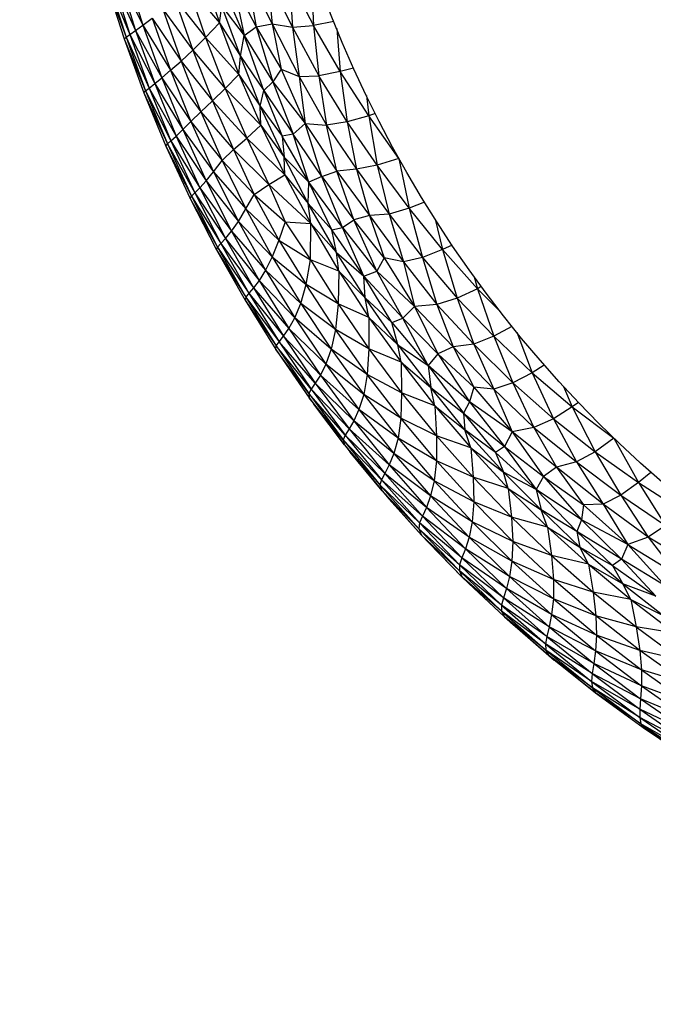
# Paper-space layout '_Inferior' of a CAD drawing. Header units: millimetres. Extents: x -213 to 187, y -200 to 200.
# Tile 3 of 15: x -126 to -76, y -112 to -34. Entities that reach past the tile are written whole.
import ezdxf

# ---------------------------------------------------------------- set-up
doc = ezdxf.new("R2010")
doc.units = ezdxf.units.MM

psp = doc.layouts.new('_Inferior')

# ---------------------------------------------------------------- linework, layer by layer
at = {"color": 7, "linetype": 'Continuous', "lineweight": 25}
for p, q in [((-118.033, -30.264), (-116.706, -34.508)), ((-112.025, -30.185), (-110.648, -34.339)), ((-108.508, -30.391), (-106.467, -34.403)), ((-108.508, -30.391), (-107.726, -34.652)), ((-119.433, -31.15), (-117.751, -35.255)), ((-119.433, -31.15), (-118.052, -35.472)), ((-119.117, -30.952), (-117.301, -34.938)), ((-119.117, -30.952), (-117.751, -35.255)), ((-118.647, -30.662), (-116.706, -34.508)), ((-118.647, -30.662), (-117.301, -34.938)), ((-109.542, -31.19), (-107.726, -34.652)), ((-109.542, -31.19), (-108.68, -35.338)), ((-106.803, -30.788), (-104.857, -34.676)), ((-106.803, -30.788), (-106.467, -34.403)), ((-105.12, -30.811), (-103.183, -34.544)), ((-105.12, -30.811), (-104.857, -34.676)), ((-103.358, -30.554), (-103.183, -34.544)), ((-119.582, -31.269), (-118.052, -35.472)), ((-119.582, -31.269), (-118.197, -35.604)), ((-113.154, -31.367), (-111.75, -35.503)), ((-113.154, -31.367), (-110.648, -34.339)), ((-108.68, -35.338), (-110.396, -31.338)), ((-114.192, -32.396), (-111.75, -35.503)), ((-114.192, -32.396), (-112.765, -36.515)), ((-115.134, -33.256), (-112.765, -36.515)), ((-115.134, -33.256), (-113.688, -37.374)), ((-110.648, -34.339), (-110.465, -33.025)), ((-108.985, -36.975), (-110.465, -33.025)), ((-110.465, -33.025), (-108.68, -35.338)), ((-116.706, -34.508), (-115.981, -33.954)), ((-115.981, -33.954), (-113.688, -37.374)), ((-115.981, -33.954), (-114.516, -38.093)), ((-111.75, -35.503), (-110.648, -34.339)), ((-110.648, -34.339), (-108.985, -36.975)), ((-110.648, -34.339), (-109.092, -38.429)), ((-101.576, -34.219), (-103.183, -34.544)), ((-117.751, -35.255), (-117.301, -34.938)), ((-117.301, -34.938), (-116.706, -34.508)), ((-117.301, -34.938), (-115.21, -38.686)), ((-117.301, -34.938), (-115.775, -39.156)), ((-116.706, -34.508), (-114.516, -38.093)), ((-116.706, -34.508), (-115.21, -38.686)), ((-108.68, -35.338), (-107.726, -34.652)), ((-107.726, -34.652), (-106.467, -34.403)), ((-107.726, -34.652), (-105.761, -38.013)), ((-107.726, -34.652), (-106.398, -39.015)), ((-106.467, -34.403), (-104.316, -38.596)), ((-106.467, -34.403), (-104.857, -34.676)), ((-106.467, -34.403), (-105.761, -38.013)), ((-104.857, -34.676), (-103.183, -34.544)), ((-104.857, -34.676), (-102.752, -38.539)), ((-104.857, -34.676), (-104.316, -38.596)), ((-101.069, -38.203), (-103.183, -34.544)), ((-103.183, -34.544), (-102.752, -38.539)), ((-101.344, -34.792), (-101.069, -38.203)), ((-118.197, -35.604), (-118.052, -35.472)), ((-118.197, -35.604), (-116.5, -39.737)), ((-118.197, -35.604), (-116.633, -39.883)), ((-118.052, -35.472), (-117.751, -35.255)), ((-118.052, -35.472), (-116.21, -39.502)), ((-118.052, -35.472), (-116.5, -39.737)), ((-117.751, -35.255), (-115.775, -39.156)), ((-117.751, -35.255), (-116.21, -39.502)), ((-112.765, -36.515), (-111.75, -35.503)), ((-111.75, -35.503), (-110.179, -39.554)), ((-111.75, -35.503), (-109.092, -38.429)), ((-108.985, -36.975), (-108.68, -35.338)), ((-108.68, -35.338), (-106.398, -39.015)), ((-107.123, -39.69), (-108.68, -35.338)), ((-113.688, -37.374), (-112.765, -36.515)), ((-112.765, -36.515), (-110.179, -39.554)), ((-112.765, -36.515), (-111.193, -40.525)), ((-114.516, -38.093), (-113.688, -37.374)), ((-113.688, -37.374), (-111.193, -40.525)), ((-113.688, -37.374), (-112.113, -41.38)), ((-109.092, -38.429), (-108.985, -36.975)), ((-108.985, -36.975), (-107.123, -39.69)), ((-107.417, -40.939), (-108.985, -36.975)), ((-115.21, -38.686), (-114.516, -38.093)), ((-114.516, -38.093), (-112.113, -41.38)), ((-114.516, -38.093), (-112.899, -42.144)), ((-105.761, -38.013), (-106.398, -39.015)), ((-105.761, -38.013), (-104.316, -38.596)), ((-105.761, -38.013), (-103.858, -42.325)), ((-101.069, -38.203), (-102.752, -38.539)), ((-100.005, -37.916), (-101.069, -38.203)), ((-98.807, -41.705), (-101.069, -38.203)), ((-101.069, -38.203), (-100.52, -42.175)), ((-115.775, -39.156), (-115.21, -38.686)), ((-115.21, -38.686), (-112.899, -42.144)), ((-115.21, -38.686), (-113.547, -42.802)), ((-110.179, -39.554), (-109.092, -38.429)), ((-109.092, -38.429), (-107.417, -40.939)), ((-109.092, -38.429), (-107.363, -42.45)), ((-106.398, -39.015), (-107.123, -39.69)), ((-106.398, -39.015), (-103.858, -42.325)), ((-106.398, -39.015), (-104.8, -43.174)), ((-104.316, -38.596), (-102.752, -38.539)), ((-104.316, -38.596), (-102.164, -42.442)), ((-104.316, -38.596), (-103.858, -42.325)), ((-100.52, -42.175), (-102.752, -38.539)), ((-102.752, -38.539), (-102.164, -42.442)), ((-116.633, -39.883), (-116.5, -39.737)), ((-116.5, -39.737), (-116.21, -39.502)), ((-116.5, -39.737), (-114.489, -43.687)), ((-116.5, -39.737), (-114.768, -43.939)), ((-116.21, -39.502), (-115.775, -39.156)), ((-116.21, -39.502), (-114.077, -43.315)), ((-116.21, -39.502), (-114.489, -43.687)), ((-115.775, -39.156), (-113.547, -42.802)), ((-115.775, -39.156), (-114.077, -43.315)), ((-111.193, -40.525), (-110.179, -39.554)), ((-110.179, -39.554), (-108.474, -43.475)), ((-110.179, -39.554), (-107.363, -42.45)), ((-107.417, -40.939), (-107.123, -39.69)), ((-107.123, -39.69), (-104.8, -43.174)), ((-107.123, -39.69), (-105.662, -43.328)), ((-116.633, -39.883), (-114.768, -43.939)), ((-116.633, -39.883), (-114.89, -44.102)), ((-112.113, -41.38), (-111.193, -40.525)), ((-111.193, -40.525), (-108.474, -43.475)), ((-111.193, -40.525), (-109.53, -44.367)), ((-98.986, -40.103), (-98.807, -41.705)), ((-107.417, -40.939), (-105.662, -43.328)), ((-105.517, -44.982), (-107.417, -40.939)), ((-107.363, -42.45), (-107.417, -40.939)), ((-113.547, -42.802), (-112.899, -42.144)), ((-112.899, -42.144), (-112.113, -41.38)), ((-112.899, -42.144), (-110.423, -45.255)), ((-112.899, -42.144), (-111.113, -46.135)), ((-112.113, -41.38), (-109.53, -44.367)), ((-112.113, -41.38), (-110.423, -45.255)), ((-98.807, -41.705), (-100.52, -42.175)), ((-98.283, -41.535), (-98.807, -41.705)), ((-96.427, -45.078), (-98.807, -41.705)), ((-98.807, -41.705), (-98.136, -45.616)), ((-114.077, -43.315), (-113.547, -42.802)), ((-113.547, -42.802), (-111.113, -46.135)), ((-113.547, -42.802), (-111.701, -46.86)), ((-108.474, -43.475), (-107.363, -42.45)), ((-107.363, -42.45), (-105.464, -46.393)), ((-107.363, -42.45), (-105.517, -44.982)), ((-103.858, -42.325), (-104.8, -43.174)), ((-103.858, -42.325), (-101.325, -46.096)), ((-103.858, -42.325), (-102.164, -42.442)), ((-102.523, -46.518), (-103.858, -42.325)), ((-100.52, -42.175), (-102.164, -42.442)), ((-102.164, -42.442), (-99.772, -45.932)), ((-101.325, -46.096), (-102.164, -42.442)), ((-98.136, -45.616), (-100.52, -42.175)), ((-100.52, -42.175), (-99.772, -45.932)), ((-114.768, -43.939), (-114.489, -43.687)), ((-114.489, -43.687), (-114.077, -43.315)), ((-114.489, -43.687), (-112.597, -47.801)), ((-114.489, -43.687), (-112.201, -47.408)), ((-114.077, -43.315), (-111.701, -46.86)), ((-114.077, -43.315), (-112.201, -47.408)), ((-109.53, -44.367), (-108.474, -43.475)), ((-108.474, -43.475), (-106.723, -47.161)), ((-108.474, -43.475), (-105.464, -46.393)), ((-104.8, -43.174), (-105.662, -43.328)), ((-103.549, -46.963), (-105.662, -43.328)), ((-105.662, -43.328), (-105.517, -44.982)), ((-102.523, -46.518), (-104.8, -43.174)), ((-103.549, -46.963), (-104.8, -43.174)), ((-114.89, -44.102), (-114.768, -43.939)), ((-114.89, -44.102), (-112.86, -48.07)), ((-114.89, -44.102), (-112.967, -48.253)), ((-114.768, -43.939), (-112.86, -48.07)), ((-114.768, -43.939), (-112.597, -47.801)), ((-110.423, -45.255), (-109.53, -44.367)), ((-109.53, -44.367), (-106.723, -47.161)), ((-109.53, -44.367), (-107.882, -47.952)), ((-111.113, -46.135), (-110.423, -45.255)), ((-110.423, -45.255), (-107.882, -47.952)), ((-110.423, -45.255), (-108.55, -49.089)), ((-103.61, -48.646), (-105.517, -44.982)), ((-103.549, -46.963), (-105.517, -44.982)), ((-105.464, -46.393), (-105.517, -44.982)), ((-96.427, -45.078), (-98.136, -45.616)), ((-96.432, -45.038), (-96.427, -45.078)), ((-96.413, -45.073), (-96.427, -45.078)), ((-96.364, -45.16), (-96.427, -45.078)), ((-96.427, -45.078), (-95.591, -49.034)), ((-99.772, -45.932), (-101.325, -46.096)), ((-98.136, -45.616), (-99.772, -45.932)), ((-99.772, -45.932), (-97.19, -49.492)), ((-99.772, -45.932), (-98.742, -49.608)), ((-95.591, -49.034), (-98.136, -45.616)), ((-98.136, -45.616), (-97.19, -49.492)), ((-111.701, -46.86), (-111.113, -46.135)), ((-111.113, -46.135), (-108.55, -49.089)), ((-111.113, -46.135), (-109.137, -50.076)), ((-106.723, -47.161), (-105.464, -46.393)), ((-105.464, -46.393), (-103.396, -50.251)), ((-105.464, -46.393), (-103.61, -48.646)), ((-102.523, -46.518), (-103.549, -46.963)), ((-102.523, -46.518), (-101.325, -46.096)), ((-102.523, -46.518), (-99.993, -49.964)), ((-100.886, -50.547), (-102.523, -46.518)), ((-101.325, -46.096), (-98.742, -49.608)), ((-99.993, -49.964), (-101.325, -46.096)), ((-112.597, -47.801), (-112.201, -47.408)), ((-112.201, -47.408), (-111.701, -46.86)), ((-112.201, -47.408), (-109.679, -50.849)), ((-112.201, -47.408), (-110.156, -51.423)), ((-111.701, -46.86), (-109.679, -50.849)), ((-111.701, -46.86), (-109.137, -50.076)), ((-107.882, -47.952), (-106.723, -47.161)), ((-106.723, -47.161), (-103.396, -50.251)), ((-106.723, -47.161), (-105.433, -50.114)), ((-103.61, -48.646), (-103.549, -46.963)), ((-100.886, -50.547), (-103.549, -46.963)), ((-101.733, -50.74), (-103.549, -46.963)), ((-112.967, -48.253), (-112.86, -48.07)), ((-112.967, -48.253), (-110.785, -52.119)), ((-112.967, -48.253), (-110.873, -52.326)), ((-112.86, -48.07), (-112.597, -47.801)), ((-112.86, -48.07), (-110.534, -51.834)), ((-112.86, -48.07), (-110.785, -52.119)), ((-112.597, -47.801), (-110.156, -51.423)), ((-112.597, -47.801), (-110.534, -51.834)), ((-108.55, -49.089), (-107.882, -47.952)), ((-107.882, -47.952), (-105.433, -50.114)), ((-107.882, -47.952), (-105.944, -51.56)), ((-109.137, -50.076), (-108.55, -49.089)), ((-108.55, -49.089), (-106.456, -52.875)), ((-108.55, -49.089), (-105.944, -51.56)), ((-103.61, -48.646), (-101.733, -50.74)), ((-101.371, -52.539), (-103.61, -48.646)), ((-103.396, -50.251), (-103.61, -48.646)), ((-95.591, -49.034), (-97.19, -49.492)), ((-94.374, -48.564), (-95.591, -49.034)), ((-92.948, -52.314), (-95.591, -49.034)), ((-95.591, -49.034), (-94.538, -52.93)), ((-98.742, -49.608), (-99.993, -49.964)), ((-97.19, -49.492), (-98.742, -49.608)), ((-98.742, -49.608), (-96.057, -53.286)), ((-98.742, -49.608), (-97.59, -52.965)), ((-97.19, -49.492), (-94.538, -52.93)), ((-97.19, -49.492), (-96.057, -53.286)), ((-93.538, -49.903), (-92.948, -52.314)), ((-109.679, -50.849), (-109.137, -50.076)), ((-109.137, -50.076), (-106.978, -53.939)), ((-109.137, -50.076), (-106.456, -52.875)), ((-105.433, -50.114), (-105.944, -51.56)), ((-105.433, -50.114), (-103.431, -53.12)), ((-105.433, -50.114), (-103.396, -50.251)), ((-103.431, -53.12), (-103.396, -50.251)), ((-103.396, -50.251), (-101.172, -54.017)), ((-103.396, -50.251), (-101.371, -52.539)), ((-101.733, -50.74), (-100.886, -50.547)), ((-100.886, -50.547), (-99.993, -49.964)), ((-100.886, -50.547), (-98.155, -54.019)), ((-99.181, -54.425), (-100.886, -50.547)), ((-97.59, -52.965), (-99.993, -49.964)), ((-98.155, -54.019), (-99.993, -49.964)), ((-110.534, -51.834), (-110.156, -51.423)), ((-110.156, -51.423), (-109.679, -50.849)), ((-110.156, -51.423), (-107.486, -54.751)), ((-110.156, -51.423), (-107.94, -55.349)), ((-109.679, -50.849), (-106.978, -53.939)), ((-109.679, -50.849), (-107.486, -54.751)), ((-99.181, -54.425), (-101.733, -50.74)), ((-101.371, -52.539), (-101.733, -50.74)), ((-110.873, -52.326), (-110.785, -52.119)), ((-110.785, -52.119), (-110.534, -51.834)), ((-110.785, -52.119), (-108.302, -55.778)), ((-110.785, -52.119), (-108.542, -56.08)), ((-110.534, -51.834), (-108.302, -55.778)), ((-110.534, -51.834), (-107.94, -55.349)), ((-105.944, -51.56), (-106.456, -52.875)), ((-105.944, -51.56), (-103.77, -55.077)), ((-105.944, -51.56), (-103.431, -53.12)), ((-92.187, -51.967), (-92.948, -52.314)), ((-110.873, -52.326), (-108.542, -56.08)), ((-110.873, -52.326), (-108.607, -56.313)), ((-106.456, -52.875), (-106.978, -53.939)), ((-106.456, -52.875), (-103.77, -55.077)), ((-106.456, -52.875), (-104.193, -56.573)), ((-101.371, -52.539), (-99.181, -54.425)), ((-99.089, -56.127), (-101.371, -52.539)), ((-101.172, -54.017), (-101.371, -52.539)), ((-97.59, -52.965), (-98.155, -54.019)), ((-96.057, -53.286), (-97.59, -52.965)), ((-97.59, -52.965), (-95.168, -56.811)), ((-94.538, -52.93), (-96.057, -53.286)), ((-92.948, -52.314), (-94.538, -52.93)), ((-94.538, -52.93), (-91.792, -56.172)), ((-94.538, -52.93), (-93.406, -56.669)), ((-90.182, -55.412), (-92.948, -52.314)), ((-92.948, -52.314), (-91.792, -56.172)), ((-103.77, -55.077), (-103.431, -53.12)), ((-101.172, -54.017), (-103.431, -53.12)), ((-103.431, -53.12), (-101.226, -56.613)), ((-96.057, -53.286), (-93.406, -56.669)), ((-96.057, -53.286), (-95.168, -56.811)), ((-106.978, -53.939), (-107.486, -54.751)), ((-106.978, -53.939), (-104.663, -57.71)), ((-106.978, -53.939), (-104.193, -56.573)), ((-101.172, -54.017), (-101.226, -56.613)), ((-101.172, -54.017), (-98.784, -57.685)), ((-101.172, -54.017), (-99.089, -56.127)), ((-99.181, -54.425), (-98.155, -54.019)), ((-99.181, -54.425), (-96.11, -57.746)), ((-96.968, -58.086), (-99.181, -54.425)), ((-99.089, -56.127), (-99.181, -54.425)), ((-95.168, -56.811), (-98.155, -54.019)), ((-96.11, -57.746), (-98.155, -54.019)), ((-90.443, -54.47), (-90.182, -55.412)), ((-107.94, -55.349), (-108.302, -55.778)), ((-107.486, -54.751), (-107.94, -55.349)), ((-107.94, -55.349), (-105.14, -58.558)), ((-107.94, -55.349), (-105.571, -59.179)), ((-107.486, -54.751), (-105.14, -58.558)), ((-107.486, -54.751), (-104.663, -57.71)), ((-104.193, -56.573), (-103.77, -55.077)), ((-101.226, -56.613), (-103.77, -55.077)), ((-101.439, -58.65), (-103.77, -55.077)), ((-90.182, -55.412), (-91.792, -56.172)), ((-89.877, -55.247), (-90.182, -55.412)), ((-88.404, -57.194), (-90.182, -55.412)), ((-90.182, -55.412), (-88.897, -59.187)), ((-108.542, -56.08), (-108.607, -56.313)), ((-108.302, -55.778), (-108.542, -56.08)), ((-108.542, -56.08), (-105.918, -59.625)), ((-108.542, -56.08), (-106.135, -59.947)), ((-108.302, -55.778), (-105.571, -59.179)), ((-108.302, -55.778), (-105.918, -59.625)), ((-99.089, -56.127), (-96.968, -58.086)), ((-96.484, -59.854), (-99.089, -56.127)), ((-98.784, -57.685), (-99.089, -56.127)), ((-91.792, -56.172), (-93.406, -56.669)), ((-91.792, -56.172), (-88.897, -59.187)), ((-91.792, -56.172), (-90.472, -59.801)), ((-108.607, -56.313), (-106.135, -59.947)), ((-108.607, -56.313), (-106.162, -60.226)), ((-104.663, -57.71), (-104.193, -56.573)), ((-101.439, -58.65), (-104.193, -56.573)), ((-104.193, -56.573), (-101.775, -60.215)), ((-101.226, -56.613), (-101.439, -58.65)), ((-98.784, -57.685), (-101.226, -56.613)), ((-101.226, -56.613), (-98.796, -60.169)), ((-95.168, -56.811), (-96.11, -57.746)), ((-93.406, -56.669), (-95.168, -56.811)), ((-95.168, -56.811), (-92.116, -60.014)), ((-95.168, -56.811), (-93.325, -60.584)), ((-93.406, -56.669), (-90.472, -59.801)), ((-93.406, -56.669), (-92.116, -60.014)), ((-105.14, -58.558), (-104.663, -57.71)), ((-101.775, -60.215), (-104.663, -57.71)), ((-104.663, -57.71), (-102.195, -61.393)), ((-98.784, -57.685), (-98.796, -60.169)), ((-98.784, -57.685), (-96.24, -61.248)), ((-98.784, -57.685), (-96.484, -59.854)), ((-96.968, -58.086), (-96.11, -57.746)), ((-93.325, -60.584), (-96.11, -57.746)), ((-94.1, -61.497), (-96.11, -57.746)), ((-96.968, -58.086), (-94.1, -61.497)), ((-96.484, -59.854), (-96.968, -58.086)), ((-87.45, -58.402), (-88.897, -59.187)), ((-105.918, -59.625), (-105.571, -59.179)), ((-105.571, -59.179), (-105.14, -58.558)), ((-102.637, -62.268), (-105.571, -59.179)), ((-105.571, -59.179), (-103.041, -62.909)), ((-102.195, -61.393), (-105.14, -58.558)), ((-105.14, -58.558), (-102.637, -62.268)), ((-101.439, -58.65), (-101.775, -60.215)), ((-98.796, -60.169), (-101.439, -58.65)), ((-98.933, -62.204), (-101.439, -58.65)), ((-88.897, -59.187), (-90.472, -59.801)), ((-88.897, -59.187), (-85.837, -62.08)), ((-88.897, -59.187), (-87.367, -62.878)), ((-87.073, -58.868), (-85.837, -62.08)), ((-106.162, -60.226), (-106.135, -59.947)), ((-106.135, -59.947), (-105.918, -59.625)), ((-103.37, -63.372), (-106.135, -59.947)), ((-106.135, -59.947), (-103.56, -63.72)), ((-103.041, -62.909), (-105.918, -59.625)), ((-105.918, -59.625), (-103.37, -63.372)), ((-96.484, -59.854), (-94.1, -61.497)), ((-96.484, -59.854), (-93.89, -63.231)), ((-96.24, -61.248), (-96.484, -59.854)), ((-92.116, -60.014), (-93.325, -60.584)), ((-90.472, -59.801), (-92.116, -60.014)), ((-92.116, -60.014), (-88.877, -63.367)), ((-92.116, -60.014), (-90.468, -63.22)), ((-90.472, -59.801), (-87.367, -62.878)), ((-90.472, -59.801), (-88.877, -63.367)), ((-103.56, -63.72), (-106.162, -60.226)), ((-106.162, -60.226), (-103.534, -64.063)), ((-101.775, -60.215), (-102.195, -61.393)), ((-98.933, -62.204), (-101.775, -60.215)), ((-101.775, -60.215), (-99.204, -63.787)), ((-98.796, -60.169), (-98.933, -62.204)), ((-96.24, -61.248), (-98.796, -60.169)), ((-98.796, -60.169), (-96.194, -63.671)), ((-93.325, -60.584), (-94.1, -61.497)), ((-90.468, -63.22), (-93.325, -60.584)), ((-93.325, -60.584), (-90.815, -64.368)), ((-102.195, -61.393), (-102.637, -62.268)), ((-99.204, -63.787), (-102.195, -61.393)), ((-102.195, -61.393), (-99.578, -64.983)), ((-96.24, -61.248), (-93.55, -64.698)), ((-96.24, -61.248), (-93.89, -63.231)), ((-96.24, -61.248), (-96.194, -63.671)), ((-90.815, -64.368), (-94.1, -61.497)), ((-94.1, -61.497), (-91.3, -65.27)), ((-94.1, -61.497), (-93.89, -63.231)), ((-84.885, -61.462), (-85.837, -62.08)), ((-102.637, -62.268), (-103.041, -62.909)), ((-99.578, -64.983), (-102.637, -62.268)), ((-102.637, -62.268), (-99.982, -65.876)), ((-98.933, -62.204), (-99.204, -63.787)), ((-96.194, -63.671), (-98.933, -62.204)), ((-96.259, -65.685), (-98.933, -62.204)), ((-85.837, -62.08), (-87.367, -62.878)), ((-85.837, -62.08), (-82.667, -64.777)), ((-85.837, -62.08), (-84.166, -65.738)), ((-103.041, -62.909), (-103.37, -63.372)), ((-99.982, -65.876), (-103.041, -62.909)), ((-103.041, -62.909), (-100.364, -66.533)), ((-90.468, -63.22), (-90.815, -64.368)), ((-88.877, -63.367), (-90.468, -63.22)), ((-90.468, -63.22), (-87.428, -66.753)), ((-87.367, -62.878), (-88.877, -63.367)), ((-87.367, -62.878), (-84.166, -65.738)), ((-87.367, -62.878), (-85.711, -66.412)), ((-83.357, -63.167), (-82.667, -64.777)), ((-103.37, -63.372), (-103.56, -63.72)), ((-100.665, -67.014), (-103.56, -63.72)), ((-103.56, -63.72), (-100.821, -67.395)), ((-103.56, -63.72), (-103.534, -64.063)), ((-100.364, -66.533), (-103.37, -63.372)), ((-103.37, -63.372), (-100.665, -67.014)), ((-99.204, -63.787), (-99.578, -64.983)), ((-96.259, -65.685), (-99.204, -63.787)), ((-99.204, -63.787), (-96.48, -67.264)), ((-96.194, -63.671), (-96.259, -65.685)), ((-93.55, -64.698), (-96.194, -63.671)), ((-96.194, -63.671), (-93.432, -67.075)), ((-93.89, -63.231), (-91.3, -65.27)), ((-91.182, -66.608), (-93.89, -63.231)), ((-93.55, -64.698), (-93.89, -63.231)), ((-88.877, -63.367), (-85.711, -66.412)), ((-88.877, -63.367), (-87.428, -66.753)), ((-100.821, -67.395), (-103.534, -64.063)), ((-103.534, -64.063), (-100.73, -67.799)), ((-103.534, -64.063), (-103.148, -64.577)), ((-100.73, -67.799), (-103.148, -64.577)), ((-93.55, -64.698), (-91.182, -66.608)), ((-93.55, -64.698), (-90.712, -68.03)), ((-93.55, -64.698), (-93.432, -67.075)), ((-90.815, -64.368), (-91.3, -65.27)), ((-87.428, -66.753), (-90.815, -64.368)), ((-90.815, -64.368), (-88.042, -67.911)), ((-82.667, -64.777), (-84.166, -65.738)), ((-82.184, -64.422), (-82.667, -64.777)), ((-82.667, -64.777), (-79.379, -67.261)), ((-82.667, -64.777), (-80.859, -68.333)), ((-99.578, -64.983), (-99.982, -65.876)), ((-96.48, -67.264), (-99.578, -64.983)), ((-99.578, -64.983), (-96.808, -68.469)), ((-91.3, -65.27), (-88.042, -67.911)), ((-91.3, -65.27), (-88.752, -68.402)), ((-91.3, -65.27), (-91.182, -66.608)), ((-99.982, -65.876), (-100.364, -66.533)), ((-96.808, -68.469), (-99.982, -65.876)), ((-99.982, -65.876), (-97.178, -69.375)), ((-96.259, -65.685), (-96.48, -67.264)), ((-93.432, -67.075), (-96.259, -65.685)), ((-93.44, -69.061), (-96.259, -65.685)), ((-84.166, -65.738), (-85.711, -66.412)), ((-84.166, -65.738), (-80.859, -68.333)), ((-84.166, -65.738), (-82.331, -69.146)), ((-100.665, -67.014), (-100.821, -67.395)), ((-100.364, -66.533), (-100.665, -67.014)), ((-97.529, -70.049), (-100.665, -67.014)), ((-100.665, -67.014), (-97.804, -70.552)), ((-97.178, -69.375), (-100.364, -66.533)), ((-100.364, -66.533), (-97.529, -70.049)), ((-93.432, -67.075), (-93.44, -69.061)), ((-90.712, -68.03), (-93.432, -67.075)), ((-93.432, -67.075), (-90.529, -70.362)), ((-88.752, -68.402), (-91.182, -66.608)), ((-88.111, -69.966), (-91.182, -66.608)), ((-90.712, -68.03), (-91.182, -66.608)), ((-87.428, -66.753), (-88.042, -67.911)), ((-85.711, -66.412), (-87.428, -66.753)), ((-83.911, -69.563), (-87.428, -66.753)), ((-87.428, -66.753), (-84.952, -70.311)), ((-85.711, -66.412), (-82.331, -69.146)), ((-85.711, -66.412), (-83.911, -69.563)), ((-97.804, -70.552), (-100.821, -67.395)), ((-100.821, -67.395), (-97.918, -70.972)), ((-100.821, -67.395), (-100.73, -67.799)), ((-97.918, -70.972), (-100.73, -67.799)), ((-100.73, -67.799), (-97.75, -71.436)), ((-100.73, -67.799), (-100.264, -68.379)), ((-96.48, -67.264), (-96.808, -68.469)), ((-93.44, -69.061), (-96.48, -67.264)), ((-96.48, -67.264), (-93.608, -70.632)), ((-79.379, -67.261), (-80.859, -68.333)), ((-79.391, -67.236), (-79.379, -67.261)), ((-79.371, -67.255), (-79.379, -67.261)), ((-79.379, -67.261), (-79.332, -67.293)), ((-79.379, -67.261), (-77.418, -70.785)), ((-97.75, -71.436), (-100.264, -68.379)), ((-96.808, -68.469), (-97.178, -69.375)), ((-93.608, -70.632), (-96.808, -68.469)), ((-96.808, -68.469), (-93.894, -71.842)), ((-90.712, -68.03), (-88.111, -69.966)), ((-90.712, -68.03), (-87.737, -71.238)), ((-90.712, -68.03), (-90.529, -70.362)), ((-88.042, -67.911), (-88.752, -68.402)), ((-85.528, -71.33), (-88.752, -68.402)), ((-88.752, -68.402), (-88.111, -69.966)), ((-88.042, -67.911), (-84.952, -70.311)), ((-88.042, -67.911), (-85.528, -71.33)), ((-80.859, -68.333), (-82.331, -69.146)), ((-80.859, -68.333), (-77.418, -70.785)), ((-80.859, -68.333), (-78.807, -71.788)), ((-97.178, -69.375), (-97.529, -70.049)), ((-93.894, -71.842), (-97.178, -69.375)), ((-97.178, -69.375), (-94.226, -72.761)), ((-93.44, -69.061), (-93.608, -70.632)), ((-90.529, -70.362), (-93.44, -69.061)), ((-90.48, -72.32), (-93.44, -69.061)), ((-82.331, -69.146), (-83.911, -69.563)), ((-82.331, -69.146), (-78.807, -71.788)), ((-82.331, -69.146), (-80.21, -72.487)), ((-97.529, -70.049), (-97.804, -70.552)), ((-94.226, -72.761), (-97.529, -70.049)), ((-97.529, -70.049), (-94.546, -73.453)), ((-85.528, -71.33), (-88.111, -69.966)), ((-85.131, -72.947), (-88.111, -69.966)), ((-87.737, -71.238), (-88.111, -69.966)), ((-83.911, -69.563), (-84.952, -70.311)), ((-80.21, -72.487), (-83.911, -69.563)), ((-83.911, -69.563), (-81.767, -72.556)), ((-76.436, -69.973), (-77.418, -70.785)), ((-97.804, -70.552), (-97.918, -70.972)), ((-94.779, -73.983), (-97.918, -70.972)), ((-97.918, -70.972), (-94.84, -74.442)), ((-97.918, -70.972), (-97.75, -71.436)), ((-94.546, -73.453), (-97.804, -70.552)), ((-97.804, -70.552), (-94.779, -73.983)), ((-93.608, -70.632), (-93.894, -71.842)), ((-90.48, -72.32), (-93.608, -70.632)), ((-93.608, -70.632), (-90.598, -73.882)), ((-87.737, -71.238), (-90.529, -70.362)), ((-90.529, -70.362), (-87.493, -73.525)), ((-90.529, -70.362), (-90.48, -72.32)), ((-84.952, -70.311), (-85.528, -71.33)), ((-84.952, -70.311), (-81.767, -72.556)), ((-84.952, -70.311), (-81.931, -73.732)), ((-77.418, -70.785), (-78.807, -71.788)), ((-77.418, -70.785), (-73.909, -73.034)), ((-77.418, -70.785), (-75.27, -74.171)), ((-94.84, -74.442), (-97.75, -71.436)), ((-97.75, -71.436), (-94.611, -74.947)), ((-97.75, -71.436), (-97.182, -72.098)), ((-87.737, -71.238), (-85.131, -72.947)), ((-87.737, -71.238), (-84.624, -74.316)), ((-87.737, -71.238), (-87.493, -73.525)), ((-81.931, -73.732), (-85.528, -71.33)), ((-85.528, -71.33), (-82.312, -74.646)), ((-85.528, -71.33), (-85.131, -72.947)), ((-78.807, -71.788), (-80.21, -72.487)), ((-78.807, -71.788), (-75.27, -74.171)), ((-78.807, -71.788), (-76.655, -75.096)), ((-94.611, -74.947), (-97.182, -72.098)), ((-93.894, -71.842), (-94.226, -72.761)), ((-90.598, -73.882), (-93.894, -71.842)), ((-93.894, -71.842), (-90.834, -75.096)), ((-90.48, -72.32), (-90.598, -73.882)), ((-87.493, -73.525), (-90.48, -72.32)), ((-87.382, -75.455), (-90.48, -72.32)), ((-81.767, -72.556), (-81.931, -73.732)), ((-80.21, -72.487), (-81.767, -72.556)), ((-81.767, -72.556), (-78.25, -75.692)), ((-76.655, -75.096), (-80.21, -72.487)), ((-80.21, -72.487), (-78.25, -75.692)), ((-94.226, -72.761), (-94.546, -73.453)), ((-90.834, -75.096), (-94.226, -72.761)), ((-94.226, -72.761), (-91.132, -76.029)), ((-82.312, -74.646), (-85.131, -72.947)), ((-82.061, -75.905), (-85.131, -72.947)), ((-84.624, -74.316), (-85.131, -72.947)), ((-94.779, -73.983), (-94.84, -74.442)), ((-94.546, -73.453), (-94.779, -73.983)), ((-91.41, -76.742), (-94.779, -73.983)), ((-94.779, -73.983), (-91.605, -77.3)), ((-91.132, -76.029), (-94.546, -73.453)), ((-94.546, -73.453), (-91.41, -76.742)), ((-90.598, -73.882), (-90.834, -75.096)), ((-87.382, -75.455), (-90.598, -73.882)), ((-90.598, -73.882), (-87.447, -77.007)), ((-84.624, -74.316), (-87.493, -73.525)), ((-87.493, -73.525), (-84.319, -76.558)), ((-87.493, -73.525), (-87.382, -75.455)), ((-81.931, -73.732), (-82.312, -74.646)), ((-78.25, -75.692), (-81.931, -73.732)), ((-81.931, -73.732), (-78.753, -76.854)), ((-91.605, -77.3), (-94.84, -74.442)), ((-94.84, -74.442), (-91.62, -77.784)), ((-94.84, -74.442), (-94.611, -74.947)), ((-84.624, -74.316), (-82.061, -75.905)), ((-84.624, -74.316), (-81.385, -77.259)), ((-84.624, -74.316), (-84.319, -76.558)), ((-78.753, -76.854), (-82.312, -74.646)), ((-82.312, -74.646), (-79.474, -77.353)), ((-82.312, -74.646), (-82.061, -75.905)), ((-75.27, -74.171), (-76.655, -75.096)), ((-91.62, -77.784), (-94.611, -74.947)), ((-94.611, -74.947), (-91.384, -78.268)), ((-94.611, -74.947), (-94.065, -75.538)), ((-91.384, -78.268), (-94.065, -75.538)), ((-90.834, -75.096), (-91.132, -76.029)), ((-87.447, -77.007), (-90.834, -75.096)), ((-90.834, -75.096), (-87.638, -78.228)), ((-87.382, -75.455), (-87.447, -77.007)), ((-84.319, -76.558), (-87.382, -75.455)), ((-84.155, -78.461), (-87.382, -75.455)), ((-78.25, -75.692), (-78.753, -76.854)), ((-76.655, -75.096), (-78.25, -75.692)), ((-78.25, -75.692), (-74.378, -78.073)), ((-78.25, -75.692), (-75.293, -78.953)), ((-73.035, -77.281), (-76.655, -75.096)), ((-76.655, -75.096), (-74.378, -78.073)), ((-91.132, -76.029), (-91.41, -76.742)), ((-87.638, -78.228), (-91.132, -76.029)), ((-91.132, -76.029), (-87.886, -79.178)), ((-82.061, -75.905), (-79.474, -77.353)), ((-78.654, -78.797), (-82.061, -75.905)), ((-81.385, -77.259), (-82.061, -75.905)), ((-91.41, -76.742), (-91.605, -77.3)), ((-87.886, -79.178), (-91.41, -76.742)), ((-91.41, -76.742), (-88.122, -79.915)), ((-87.447, -77.007), (-87.638, -78.228)), ((-84.155, -78.461), (-87.447, -77.007)), ((-87.447, -77.007), (-84.163, -80.007)), ((-81.385, -77.259), (-84.319, -76.558)), ((-84.319, -76.558), (-81.019, -79.457)), ((-84.319, -76.558), (-84.155, -78.461)), ((-81.385, -77.259), (-78.654, -78.797)), ((-81.385, -77.259), (-78.021, -80.06)), ((-81.385, -77.259), (-81.019, -79.457)), ((-78.753, -76.854), (-79.474, -77.353)), ((-75.293, -78.953), (-78.753, -76.854)), ((-78.753, -76.854), (-76.041, -79.784)), ((-91.605, -77.3), (-91.62, -77.784)), ((-88.275, -80.496), (-91.62, -77.784)), ((-91.62, -77.784), (-88.267, -80.986)), ((-91.62, -77.784), (-91.384, -78.268)), ((-88.122, -79.915), (-91.605, -77.3)), ((-91.605, -77.3), (-88.275, -80.496)), ((-79.474, -77.353), (-76.041, -79.784)), ((-79.474, -77.353), (-78.654, -78.797)), ((-88.267, -80.986), (-91.384, -78.268)), ((-91.384, -78.268), (-88.042, -81.432)), ((-91.384, -78.268), (-90.892, -78.754)), ((-88.042, -81.432), (-90.892, -78.754)), ((-87.638, -78.228), (-87.886, -79.178)), ((-84.163, -80.007), (-87.638, -78.228)), ((-87.638, -78.228), (-84.3, -81.238)), ((-84.155, -78.461), (-84.163, -80.007)), ((-81.019, -79.457), (-84.155, -78.461)), ((-80.794, -81.336), (-84.155, -78.461)), ((-76.041, -79.784), (-78.654, -78.797)), ((-78.654, -78.797), (-75.4, -81.341)), ((-78.021, -80.06), (-78.654, -78.797)), ((-87.886, -79.178), (-88.122, -79.915)), ((-84.3, -81.238), (-87.886, -79.178)), ((-87.886, -79.178), (-84.494, -82.209)), ((-78.021, -80.06), (-81.019, -79.457)), ((-81.019, -79.457), (-77.597, -82.219)), ((-81.019, -79.457), (-80.794, -81.336)), ((-88.122, -79.915), (-88.275, -80.496)), ((-84.494, -82.209), (-88.122, -79.915)), ((-88.122, -79.915), (-84.677, -82.972)), ((-84.163, -80.007), (-84.3, -81.238)), ((-80.794, -81.336), (-84.163, -80.007)), ((-84.163, -80.007), (-80.741, -82.88)), ((-78.021, -80.06), (-75.4, -81.341)), ((-78.021, -80.06), (-74.542, -82.714)), ((-78.021, -80.06), (-77.597, -82.219)), ((-84.677, -82.972), (-88.275, -80.496)), ((-88.275, -80.496), (-84.788, -83.575)), ((-88.275, -80.496), (-88.267, -80.986)), ((-84.788, -83.575), (-88.267, -80.986)), ((-88.267, -80.986), (-84.754, -84.069)), ((-88.267, -80.986), (-88.042, -81.432)), ((-84.754, -84.069), (-88.042, -81.432)), ((-88.042, -81.432), (-84.525, -84.489)), ((-88.042, -81.432), (-87.565, -81.861)), ((-84.525, -84.489), (-87.565, -81.861)), ((-84.3, -81.238), (-84.494, -82.209)), ((-80.741, -82.88), (-84.3, -81.238)), ((-84.3, -81.238), (-80.817, -84.126)), ((-77.597, -82.219), (-80.794, -81.336)), ((-77.304, -84.08), (-80.794, -81.336)), ((-80.794, -81.336), (-80.741, -82.88)), ((-84.494, -82.209), (-84.677, -82.972)), ((-80.817, -84.126), (-84.494, -82.209)), ((-84.494, -82.209), (-80.947, -85.123)), ((-74.542, -82.714), (-77.597, -82.219)), ((-77.597, -82.219), (-74.05, -84.841)), ((-77.597, -82.219), (-77.304, -84.08)), ((-84.677, -82.972), (-84.788, -83.575)), ((-80.947, -85.123), (-84.677, -82.972)), ((-84.677, -82.972), (-81.076, -85.916)), ((-80.741, -82.88), (-80.817, -84.126)), ((-77.304, -84.08), (-80.741, -82.88)), ((-80.741, -82.88), (-77.182, -85.628)), ((-81.076, -85.916), (-84.788, -83.575)), ((-84.788, -83.575), (-81.13, -86.544)), ((-84.788, -83.575), (-84.754, -84.069)), ((-81.13, -86.544), (-84.754, -84.069)), ((-84.754, -84.069), (-81.057, -87.048)), ((-84.754, -84.069), (-84.525, -84.489)), ((-80.817, -84.126), (-80.947, -85.123)), ((-77.182, -85.628), (-80.817, -84.126)), ((-80.817, -84.126), (-77.182, -86.895)), ((-74.05, -84.841), (-77.304, -84.08)), ((-73.684, -86.692), (-77.304, -84.08)), ((-77.304, -84.08), (-77.182, -85.628)), ((-81.057, -87.048), (-84.525, -84.489)), ((-84.525, -84.489), (-80.832, -87.439)), ((-84.525, -84.489), (-84.098, -84.848)), ((-80.832, -87.439), (-84.098, -84.848)), ((-80.947, -85.123), (-81.076, -85.916)), ((-77.182, -86.895), (-80.947, -85.123)), ((-80.947, -85.123), (-77.25, -87.922)), ((-73.684, -86.692), (-77.182, -85.628)), ((-77.182, -85.628), (-73.478, -88.253)), ((-77.182, -85.628), (-77.182, -86.895)), ((-81.076, -85.916), (-81.13, -86.544)), ((-77.311, -88.747), (-81.13, -86.544)), ((-81.13, -86.544), (-77.319, -89.397)), ((-81.13, -86.544), (-81.057, -87.048)), ((-77.25, -87.922), (-81.076, -85.916)), ((-81.076, -85.916), (-77.311, -88.747)), ((-77.319, -89.397), (-81.057, -87.048)), ((-81.057, -87.048), (-77.216, -89.899)), ((-81.057, -87.048), (-80.832, -87.439)), ((-77.182, -86.895), (-77.25, -87.922)), ((-73.478, -88.253), (-77.182, -86.895)), ((-77.182, -86.895), (-73.397, -89.548)), ((-77.216, -89.899), (-80.832, -87.439)), ((-80.832, -87.439), (-77.056, -90.203)), ((-77.25, -87.922), (-77.311, -88.747)), ((-73.397, -89.548), (-77.25, -87.922)), ((-77.25, -87.922), (-73.397, -90.606)), ((-77.311, -88.747), (-77.319, -89.397)), ((-73.397, -90.606), (-77.311, -88.747)), ((-77.311, -88.747), (-73.401, -91.461)), ((-73.401, -91.461), (-77.319, -89.397)), ((-77.319, -89.397), (-73.39, -92.11)), ((-77.319, -89.397), (-77.216, -89.899)), ((-73.39, -92.11), (-77.216, -89.899)), ((-77.216, -89.899), (-73.264, -92.597)), ((-77.216, -89.899), (-77.056, -90.203)), ((-73.264, -92.597), (-77.056, -90.203)), ((-77.056, -90.203), (-73.264, -92.741))]:
    psp.add_line(p, q, dxfattribs=at)
psp.add_circle((-13.378, 1.081), 95, dxfattribs=at)
for points in [[(-12.825, 200.306), (-16.243, 200.256), (-23.254, 200.151), (-34.012, 199.276), (-45.252, 197.776), (-56.948, 195.505), (-68.341, 192.566), (-79.355, 189.025), (-89.927, 184.967), (-100.652, 180.124), (-111.465, 174.438), (-122.288, 167.857), (-133.032, 160.336), (-143.597, 151.838), (-153.871, 142.339), (-163.732, 131.83), (-173.05, 120.319), (-181.692, 107.835), (-189.525, 94.43), (-196.416, 80.177), (-202.245, 65.173), (-206.902, 49.538), (-210.298, 33.41), (-212.363, 16.944), (-213.056, 0.306), (-212.363, -16.332), (-210.298, -32.797), (-206.902, -48.925), (-202.245, -64.561), (-196.416, -79.564), (-189.525, -93.818), (-181.692, -107.223), (-173.05, -119.706), (-163.732, -131.217), (-153.871, -141.726), (-143.597, -151.225), (-133.032, -159.723), (-122.288, -167.245), (-111.465, -173.825), (-100.652, -179.511), (-89.927, -184.355), (-79.355, -188.413), (-68.341, -191.953), (-56.948, -194.893), (-45.252, -197.163), (-34.012, -198.664), (-23.254, -199.539), (-16.243, -199.643), (-12.825, -199.694)], [(-12.825, -195.694), (-16.175, -195.644), (-23.046, -195.542), (-33.589, -194.684), (-44.604, -193.214), (-56.066, -190.989), (-67.23, -188.108), (-78.024, -184.638), (-88.385, -180.661), (-98.896, -175.915), (-109.492, -170.343), (-120.099, -163.894), (-130.628, -156.523), (-140.982, -148.195), (-151.05, -138.886), (-160.714, -128.587), (-169.845, -117.306), (-178.315, -105.072), (-185.991, -91.935), (-192.744, -77.967), (-198.457, -63.263), (-203.021, -47.941), (-206.348, -32.135), (-208.372, -15.999), (-209.052, 0.306), (-208.372, 16.611), (-206.348, 32.748), (-203.021, 48.553), (-198.457, 63.876), (-192.744, 78.58), (-185.991, 92.548), (-178.315, 105.685), (-169.845, 117.919), (-160.714, 129.199), (-151.05, 139.498), (-140.982, 148.807), (-130.628, 157.135), (-120.099, 164.506), (-109.492, 170.955), (-98.896, 176.527), (-88.385, 181.274), (-78.024, 185.251), (-67.23, 188.721), (-56.066, 191.601), (-44.604, 193.827), (-33.589, 195.297), (-23.046, 196.154), (-16.175, 196.257), (-12.825, 196.306)]]:
    psp.add_open_spline(points, degree=3, knots=[0, 0, 0, 0, 0.016322, 0.033479, 0.05151, 0.070452, 0.090341, 0.107661, 0.125675, 0.144395, 0.163829, 0.18398, 0.204846, 0.226418, 0.248682, 0.271613, 0.29518, 0.319343, 0.344053, 0.369251, 0.394871, 0.420839, 0.447075, 0.473492, 0.5, 0.526508, 0.552925, 0.579161, 0.605129, 0.630749, 0.655947, 0.680657, 0.70482, 0.728387, 0.751318, 0.773582, 0.795154, 0.81602, 0.836171, 0.855605, 0.874325, 0.892339, 0.909659, 0.929548, 0.94849, 0.966521, 0.983678, 1, 1, 1, 1], dxfattribs=at)

doc.saveas('drawing.dxf')
